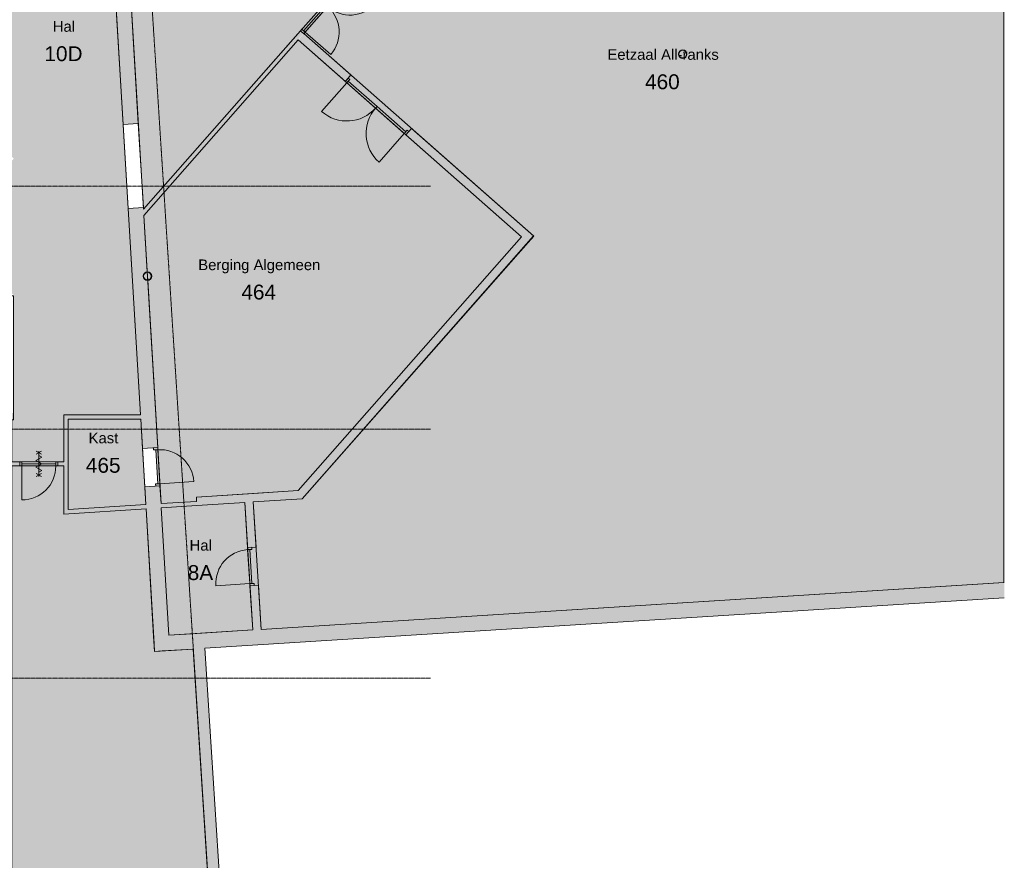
# Model space of a CAD drawing. Header units: millimetres. Extents: x 1158 to 166195, y -7952 to 113498.
# Tile 26 of 50: x 77288 to 100461, y 65990 to 85766. Entities that reach past the tile are written whole.
import ezdxf

# ---------------------------------------------------------------- set-up
doc = ezdxf.new("R2010")
doc.units = ezdxf.units.MM
doc.linetypes.add('ARC Grid Line', pattern=[22.225, 12.7, -3.175, 3.175, -3.175])
for name, color, linetype, lineweight in [('A--A2__Ruwbouw', 8, 'Continuous', 9), ('A--AR9__AlgVoorz', 1, 'Continuous', 9), ('A--L$01A__Algemeen', 7, 'Continuous', 9), ('A--L$07A__Stramien', 1, 'Continuous', 13), ('A--L21__Buitenwanden', 3, 'Continuous', 9), ('A--L22__Binnenwanden', 2, 'Continuous', 9), ('A--L28__Hoofddraagconstructies', 3, 'Continuous', 9), ('A--L3__Afbouw', 2, 'Continuous', 9), ('A--LD30__DetailPenMiddel', 3, 'Continuous', 9), ('A--LR9__AlgVoorz', 7, 'Continuous', 9), ('A--TR9__AlgVoorz', 1, 'Continuous', 13)]:
    doc.layers.add(name, color=color, linetype=linetype, lineweight=lineweight)
doc.styles.add('Arial', font='arial.ttf', dxfattribs={"height": 350})
doc.styles.add('Arial_1', font='arial.ttf', dxfattribs={"height": 250})

# ---------------------------------------------------------------- blocks, each defined once
blk = doc.blocks.new('32_DO_WB_vo deur enkel2 - vo 2-2241175-DO-Begane grond - Nieuwe situatie muren 7')
at = {"layer": 'A--L3__Afbouw'}
h = blk.add_hatch(color=9, dxfattribs=at)
h.paths.add_polyline_path([(570, 50), (520, 45), (520, -50), (570, -50), (570, 45)])
h.paths.add_polyline_path([(-330, 50), (-330, -50), (-280, -50), (-280, 50)])
blk.add_hatch(color=9, dxfattribs=at).paths.add_polyline_path([(520, 50), (-280, 50), (-280, 0), (520, 0), (520, 45)])
at = {"layer": 'A--L$01A__Algemeen'}
for p, q in [((520, 50), (520, 850)), ((57, 300), (183, 227)), ((57, 227), (183, 300)), ((120, 300), (120, -300)), ((120, 300), (120, -300)), ((120, 300), (120, -300)), ((187, 78), (52, 0)), ((52, 0), (187, -78)), ((120, 195), (52, 156)), ((52, 156), (187, 78)), ((187, -78), (52, -156)), ((52, -156), (120, -195)), ((57, -300), (183, -227)), ((57, -227), (183, -300))]:
    blk.add_line(p, q, dxfattribs=at)
blk.add_arc((520, 50), 800, 90, 180, dxfattribs=at)
at = {"layer": 'A--L3__Afbouw'}
for p, q in [((-280, 50), (-330, 50)), ((-330, 50), (-330, -50)), ((520, 50), (-280, 50)), ((-280, 50), (-280, 0)), ((-280, -50), (-280, 50)), ((520, 0), (520, 50)), ((570, 50), (520, 50)), ((520, 50), (520, -50)), ((570, -50), (570, 50)), ((-330, -50), (-280, -50)), ((-280, 0), (520, 0)), ((520, -50), (570, -50))]:
    blk.add_line(p, q, dxfattribs=at)
blk = doc.blocks.new('32_DO_WB_vo deur enkel1 - vo 2-1766235-DO-Begane grond - Nieuwe situatie muren 7')
at = {"layer": 'A--L3__Afbouw'}
h = blk.add_hatch(color=9, dxfattribs=at)
h.paths.add_polyline_path([(570, 80), (570, 180), (520, 180), (520, 80), (564, 80)])
h.paths.add_polyline_path([(-280, 80), (-280, 180), (-330, 180), (-330, 80), (-286, 80)])
blk.add_hatch(color=9, dxfattribs=at).paths.add_polyline_path([(520, 130), (520, 180), (-280, 177), (-280, 130), (507, 130)])
at = {"layer": 'A--L$01A__Algemeen'}
blk.add_line((520, 180), (520, 980), dxfattribs=at)
blk.add_arc((520, 180), 800, 90, 180, dxfattribs=at)
at = {"layer": 'A--L3__Afbouw'}
for p, q in [((-280, 180), (-330, 180)), ((-330, 180), (-330, 80)), ((-330, 80), (-280, 80)), ((520, 180), (-280, 180)), ((-280, 180), (-280, 130)), ((-280, 80), (-280, 180)), ((-280, 130), (520, 130)), ((520, 130), (520, 180)), ((570, 180), (520, 180)), ((520, 180), (520, 80)), ((520, 80), (570, 80)), ((570, 80), (570, 180))]:
    blk.add_line(p, q, dxfattribs=at)
blk = doc.blocks.new('32_DO_WB_vo deur enkel1 - vo 2-1929127-DO-Begane grond - Nieuwe situatie muren 7')
at = {"layer": 'A--L3__Afbouw'}
h = blk.add_hatch(color=9, dxfattribs=at)
h.paths.add_polyline_path([(570, -100), (564, 0), (520, 0), (520, -100)])
h.paths.add_polyline_path([(-280, -100), (-280, 0), (-330, 0), (-330, -100)])
blk.add_hatch(color=9, dxfattribs=at).paths.add_polyline_path([(520, -100), (520, -50), (-280, -50), (-280, -100), (463, -100)])
at = {"layer": 'A--L$01A__Algemeen'}
blk.add_line((520, -100), (520, -900), dxfattribs=at)
blk.add_arc((520, -100), 800, 180, 270, dxfattribs=at)
at = {"layer": 'A--L3__Afbouw'}
for p, q in [((-330, -100), (-330, 0)), ((-330, 0), (-280, 0)), ((-280, -100), (-330, -100)), ((-280, 0), (-280, -100)), ((-280, -50), (520, -50)), ((-280, -100), (-280, -50)), ((520, -100), (-280, -100)), ((520, -100), (520, 0)), ((520, 0), (570, 0)), ((520, -50), (520, -100)), ((570, -100), (520, -100)), ((570, 0), (570, -100))]:
    blk.add_line(p, q, dxfattribs=at)
blk = doc.blocks.new('32_DO_WB_vo deur dubbel - vo-V6-DO-Begane grond - Nieuwe situatie muren 7')
at = {"layer": 'A--L3__Afbouw'}
h = blk.add_hatch(color=9, dxfattribs=at)
h.paths.add_polyline_path([(-1315, 100), (-1315, 0), (-1265, 0), (-1265, 100), (-1309, 100)])
h.paths.add_polyline_path([(535, 100), (535, 0), (585, 0), (585, 100)])
for points in [[(-1265, 100), (-1265, 50), (-365, 50), (-365, 100), (-607, 100)], [(-365, 100), (-365, 50), (535, 56), (535, 100), (-168, 100)]]:
    blk.add_hatch(color=9, dxfattribs=at).paths.add_polyline_path(points)
at = {"layer": 'A--L$01A__Algemeen'}
for p, q in [((-1265, 100), (-1265, 1000)), ((535, 100), (535, 1000))]:
    blk.add_line(p, q, dxfattribs=at)
for centre, start, end in [((-1265, 100), 360, 90), ((535, 100), 90, 180)]:
    blk.add_arc(centre, 900, start, end, dxfattribs=at)
at = {"layer": 'A--L3__Afbouw'}
for p, q in [((-1265, 100), (-1315, 100)), ((-1315, 100), (-1315, 0)), ((-1315, 0), (-1265, 0)), ((-365, 100), (-1265, 100)), ((-1265, 100), (-1265, 50)), ((-1265, 0), (-1265, 100)), ((-1265, 50), (-365, 50)), ((-365, 50), (-365, 100)), ((535, 100), (-365, 100)), ((-365, 100), (-365, 50)), ((-365, 50), (535, 50)), ((535, 50), (535, 100)), ((585, 100), (535, 100)), ((535, 100), (535, 0)), ((535, 0), (585, 0)), ((585, 0), (585, 100))]:
    blk.add_line(p, q, dxfattribs=at)
blk = doc.blocks.new('32_DO_WB_vo deur dubbel - vo-1960555-DO-Begane grond - Nieuwe situatie muren 7')
at = {"layer": 'A--L3__Afbouw'}
h = blk.add_hatch(color=9, dxfattribs=at)
h.paths.add_polyline_path([(535, 50), (485, 50), (485, -50), (535, -50), (535, 44)])
h.paths.add_polyline_path([(-1115, 50), (-1165, 48), (-1165, -50), (-1115, -50), (-1115, 0)])
for points in [[(-315, 50), (-1115, 50), (-1115, 0), (-315, 0)], [(485, 50), (-315, 50), (-315, 0), (485, 6)]]:
    blk.add_hatch(color=9, dxfattribs=at).paths.add_polyline_path(points)
at = {"layer": 'A--L$01A__Algemeen'}
for p, q in [((-1115, 50), (-1115, 850)), ((485, 50), (485, 850))]:
    blk.add_line(p, q, dxfattribs=at)
for centre, start, end in [((-1115, 50), 360, 90), ((485, 50), 90, 180)]:
    blk.add_arc(centre, 800, start, end, dxfattribs=at)
at = {"layer": 'A--L3__Afbouw'}
for p, q in [((-1115, 50), (-1165, 50)), ((-1165, 50), (-1165, -50)), ((-315, 50), (-1115, 50)), ((-1115, 50), (-1115, 0)), ((-1115, -50), (-1115, 50)), ((-315, 0), (-315, 50)), ((485, 50), (-315, 50)), ((-315, 50), (-315, 0)), ((485, 0), (485, 50)), ((535, 50), (485, 50)), ((485, 50), (485, -50)), ((535, -50), (535, 50)), ((-1165, -50), (-1115, -50)), ((-1115, 0), (-315, 0)), ((-315, 0), (485, 0)), ((485, -50), (535, -50))]:
    blk.add_line(p, q, dxfattribs=at)
blk = doc.blocks.new('28_SCF_ARC_stalen_kolom_rond - Stalen kolom ø200mm-1729722-DO-Begane grond - Nieuwe situatie muren 7')
at = {"layer": 'A--L28__Hoofddraagconstructies'}
h = blk.add_hatch(color=9, dxfattribs=at)
h.paths.add_polyline_path([(16, -98), (17, -98), (50, -87), (77, -64), (95, -31), (100, 0), (94, 34), (69, 71), (45, 88), (16, 98), (-17, 98), (-50, 87), (-77, 64), (-95, 31), (-100, 0), (-94, -34), (-77, -64), (-45, -88), (-16, -98)])
h.paths.add_polyline_path([(16, -89), (-21, -87), (-50, -74), (-77, -45), (-85, -31), (-90, 0), (-77, 45), (-61, 64), (-45, 78), (-16, 89), (17, 88), (61, 64), (77, 45), (85, 31), (90, 0), (77, -45), (69, -58), (45, -78), (17, -88)])
for radius, start, end in [(100, 360, 180), (100, 180, 360), (90, 0, 180), (90, 180, 360)]:
    blk.add_arc((0, 0), radius, start, end, dxfattribs=at)
blk = doc.blocks.new('28_SCF_ARC_stalen_kolom_rond - Stalen kolom ø200mm-1797774-DO-Begane grond - Nieuwe situatie muren 7')
at = {"layer": 'A--L28__Hoofddraagconstructies'}
h = blk.add_hatch(color=9, dxfattribs=at)
h.paths.add_polyline_path([(-17, -98), (17, -98), (50, -87), (77, -64), (97, -16), (97, 16), (94, 34), (69, 71), (45, 88), (16, 98), (-17, 98), (-50, 87), (-77, 64), (-95, 31), (-100, 0), (-94, -34), (-77, -64), (-45, -88)])
h.paths.add_polyline_path([(-16, -89), (-50, -74), (-77, -45), (-85, -31), (-90, 0), (-77, 45), (-61, 64), (-45, 78), (-16, 89), (17, 88), (61, 64), (77, 45), (85, 31), (90, 0), (77, -45), (69, -58), (45, -78), (16, -89)])
for radius, start, end in [(100, 360, 180), (100, 180, 360), (90, 0, 180), (90, 180, 360)]:
    blk.add_arc((0, 0), radius, start, end, dxfattribs=at)

msp = doc.modelspace()

# ---------------------------------------------------------------- hatches: boundary and pattern name
at = {"layer": 'A--A2__Ruwbouw'}
h = msp.add_hatch(color=9, dxfattribs=at)
h.paths.add_polyline_path([(80440.7, 71262.4), (80799.9, 71285), (80589.9, 74800.5), (80230.5, 74779.1), (80439.3, 71285)])
h.paths.add_polyline_path([(80176.8, 75677.5), (80536.2, 75698.9), (80301, 79634.9), (80277.7, 79634.9), (80234.8, 79655.4), (80210.5, 79682.9), (80200.5, 79702.6), (80195.1, 79733.4), (80210.5, 79783.8), (80234.8, 79811.3), (80250.7, 79822), (80289.2, 79831.8), (80198.6, 81348.9), (79839.2, 81327.4), (80175.5, 75698.9)])
h.paths.add_polyline_path([(80300.4, 79644.7), (80289.8, 79822), (80273.9, 79820), (80233.8, 79797.6), (80218.5, 79777.9), (80210.5, 79764.1), (80205.1, 79733.4), (80218.5, 79688.8), (80233.8, 79669.1), (80250.1, 79655.4), (80279.5, 79644.7)])
h.paths.add_polyline_path([(79721.1, 83303.9), (80080.5, 83325.3), (79776.7, 88409.5), (79753.4, 88409.5), (79710.4, 88430.1), (79686.2, 88457.5), (79676, 88478.2), (79670.8, 88508), (79680.7, 88548.9), (79710.4, 88586), (79726.3, 88596.7), (79764.9, 88606.5), (79736.9, 89074.2), (79377.6, 89052.7), (79602.4, 85290.4)])
h.paths.add_polyline_path([(79776.1, 88419.4), (79761.1, 88596.7), (79749.6, 88594.6), (79709.5, 88572.3), (79694.2, 88552.6), (79686.2, 88538.8), (79680.8, 88508), (79694.2, 88463.4), (79709.5, 88443.7), (79725.8, 88430.1), (79761.1, 88419.4)])
h.paths.add_polyline_path([(79259.5, 91029.1), (79618.8, 91050.6), (79533.8, 92473.1), (79174.5, 92451.6)])
h.paths.add_polyline_path([(79056.4, 94428.1), (79415.7, 94449.6), (79273.2, 96834.5), (79250, 96834.5), (79207, 96855.1), (79182.8, 96882.5), (79172.8, 96902.2), (79167.3, 96933), (79182.8, 96983.5), (79207, 97010.9), (79222.9, 97021.6), (79261.4, 97031.5), (79051.1, 100551.1), (78691.8, 100529.6), (79055.1, 94449.6)])
h.paths.add_polyline_path([(79251.7, 96844.4), (79272.5, 96846.4), (79262, 97021.6), (79246.1, 97019.6), (79206, 96997.3), (79190.7, 96977.6), (79182.8, 96963.8), (79177.3, 96933), (79190.7, 96888.4), (79206, 96868.7), (79222.3, 96855.1), (79250, 96845)])
h.paths.add_polyline_path([(78638.1, 101428), (78997.4, 101449.5), (78760.5, 105414.3), (78736.1, 105414.8), (78694.3, 105434.9), (78670.1, 105462.3), (78660.7, 105478.6), (78654.6, 105512.8), (78670.1, 105563.3), (78694.3, 105590.8), (78714.8, 105603.1), (78748.7, 105611.3), (78277.5, 113497.7), (77916.8, 113497.7), (78636.8, 101449.5)])
h.paths.add_polyline_path([(78759.9, 105424.2), (78749.3, 105601.5), (78733.4, 105599.4), (78693.4, 105577.1), (78678, 105557.4), (78668.9, 105537), (78664.6, 105512.8), (78678, 105468.2), (78693.4, 105448.5), (78709.6, 105434.9), (78742.2, 105424.2)])
h = msp.add_hatch(color=9, dxfattribs=at)
h.paths.add_polyline_path([(80209.7, 81163.1), (83970.1, 85440.7), (83899.5, 85502.8), (80201.2, 81304.8)])
h.paths.add_polyline_path([(85098.3, 86712.3), (85105.8, 86720.8), (85030.7, 86786.9), (85023.3, 86778.4), (85096.8, 86713.6)])
h = msp.add_hatch(color=9, dxfattribs=at)
h.paths.add_polyline_path([(89255.7, 80524.4), (89387.9, 80674.5), (86510.3, 83209.5), (86378.1, 83059.4), (89252.4, 80527.3)])
h.paths.add_polyline_path([(84952.4, 84315.4), (85084.6, 84465.5), (83974.5, 85436.7), (83845.6, 85290.4), (83974.5, 85176.9)])
for points in [[(83654.6, 74475.6), (83937.1, 74493.7), (89252.4, 80527.3), (89102.3, 80659.5), (83841.7, 74688)], [(78328.4, 75366.4), (78428.4, 75366.4), (78428.4, 76467.4), (78328.4, 76467.4)], [(80135.6, 76367.4), (80129.6, 76467.4), (78428.4, 76467.4), (78428.4, 76367.4), (80129.6, 76367.4)], [(78328.4, 74133.4), (78428.4, 74139.9), (78428.4, 75366.4), (78328.4, 75366.4), (78328.4, 74257.7)], [(81459.4, 74334.4), (83654.6, 74475.6), (83841.7, 74688), (81446.6, 74534), (81454.8, 74406.7)], [(80620.9, 74280.5), (81459.4, 74334.4), (81446.6, 74433.8), (80615, 74380.4), (80620.9, 74280.8)], [(78428.4, 74139.9), (80261.7, 74257.7), (80255.7, 74357.6), (78428.4, 74240.1)], [(81360.9, 70959.6), (100461.4, 72162.5), (100461.4, 72523.2), (81338.3, 71318.9), (81360.9, 70960.5)], [(80462.1, 70903), (81360.9, 70959.6), (81338.3, 71318.9), (80440.7, 71262.4), (80457.7, 70977.4)], [(82593.4, 53734.4), (82752.7, 53734.4), (81644.2, 70977.4), (81374.7, 70960.5), (82482.1, 53734.4)]]:
    msp.add_hatch(color=9, dxfattribs=at).paths.add_polyline_path(points)
h = msp.add_hatch(color=9, dxfattribs=at)
h.paths.add_polyline_path([(78328.4, 75266.4), (78328.4, 75366.4), (78188.4, 75366.4), (78188.4, 75266.4), (78318.4, 75266.4)])
h.paths.add_polyline_path([(77288.4, 75266.4), (77288.4, 75366.4), (77103.4, 75366.4), (77103.4, 75266.4)])
h = msp.add_hatch(color=9, dxfattribs=at)
h.paths.add_polyline_path([(82772.6, 71409.2), (82972.2, 71421.8), (82906.7, 72462.2), (82707.1, 72449.6), (82772.5, 71411)])
h.paths.add_polyline_path([(82650.5, 73347.8), (82850.1, 73360.4), (82783.4, 74419.6), (82583.8, 74406.7), (82649.7, 73360.4)])
at = {"layer": 'A--AR9__AlgVoorz'}
for points in [[(80201.2, 81304.8), (83932.6, 85540.4), (83974.5, 85512.4), (85022.7, 86712.3), (84990.2, 86740.9), (85101.3, 86858), (85848.6, 86203.7), (91585.2, 92715.4), (91660.2, 92649.3), (92907.8, 94065.5), (92831.6, 94132.7), (92793, 94100), (88309, 98050.6), (79864.7, 88473.8), (79831.1, 88430.1), (79778, 88387.1), (80199.9, 81327.4)], [(77288.4, 75366.4), (78328.4, 75366.4), (78328.4, 76467.4), (80129.6, 76467.4), (79041.4, 94579.2), (77619.1, 94487.3), (77864.1, 90694.7), (77093.4, 89821.6), (77096.1, 82548.4), (77150.4, 82501.4), (75577.8, 80671.7), (77143.4, 79291.4), (77143.4, 76511.4), (77103.4, 76511.1), (77103.4, 75366.4)], [(78428.4, 74240.1), (80255.7, 74357.6), (80129.6, 76367.4), (78428.4, 76367.4), (78428.4, 74257.7)], [(77103.4, 46848.4), (82383.4, 46848.4), (82383.4, 53734.4), (82482.1, 53734.4), (81374.7, 70960.5), (80462.1, 70903), (80255.7, 74257.3), (78328.4, 74133.4), (78328.4, 75266.4), (77103.4, 75266.4), (77103.4, 46968.4)]]:
    msp.add_hatch(color=7, dxfattribs=at).paths.add_polyline_path(points)
h = msp.add_hatch(color=7, dxfattribs=at)
h.paths.add_polyline_path([(82972.2, 71421.8), (100461.4, 72523.2), (100461.4, 92245.7), (98034.5, 89499.7), (95488, 91742.9), (95929.1, 92253.7), (95336.5, 92775.7), (95369.6, 92813.2), (94014.5, 93998), (93985.9, 93965.6), (93404.4, 94477.9), (85930.6, 85994.2), (85101.3, 86715.7), (83982.7, 85436.2), (85084.6, 84465.5), (85018.5, 84390.4), (86444.2, 83134.5), (86510.3, 83209.5), (89387.9, 80674.5), (83937.1, 74493.7), (82783.4, 74419.6), (82850.1, 73360.4), (82750.7, 73347.8), (82806.9, 72455.9), (82906.7, 72462.2), (82966.5, 71512.1)])
h.paths.add_polyline_path([(92875, 84857.6), (92832, 84878.2), (92807.7, 84905.6), (92797.7, 84925.3), (92792.3, 84956.1), (92807.7, 85006.6), (92832, 85034), (92847.9, 85044.7), (92876.7, 85054.6), (92927.8, 85048), (92952.6, 85034), (92976.9, 85006.6), (92989.5, 84972.2), (92989.5, 84940), (92976.9, 84905.6), (92952.6, 84878.2), (92936.7, 84867.5), (92908, 84857.6), (92876.7, 84857.6)])
h.paths.add_polyline_path([(92876.7, 84867.5), (92913.5, 84869.5), (92953.6, 84891.8), (92968.9, 84911.5), (92976.9, 84925.3), (92982.3, 84956.1), (92968.9, 85000.7), (92953.6, 85020.4), (92921.1, 85040), (92908, 85044.7), (92871.1, 85042.7), (92831, 85020.4), (92815.7, 85000.7), (92807.7, 84986.9), (92802.3, 84956.1), (92815.7, 84911.5), (92831, 84891.8), (92847.3, 84878.2), (92875, 84868.1)])
h.paths.add_polyline_path([(91730.8, 92653.8), (92915.6, 94008.9), (92883.1, 94037.5), (91693.3, 92686.9)])
h = msp.add_hatch(color=7, dxfattribs=at)
h.paths.add_polyline_path([(80615, 74380.4), (81453, 74434.2), (81446.6, 74534), (83841.7, 74688), (89102.3, 80659.5), (83845.6, 85290.4), (80209.7, 81163.1), (80296, 79831.8), (80312.5, 79831.8), (80355.4, 79811.3), (80379.7, 79783.8), (80389.7, 79764.1), (80395.1, 79733.4), (80379.7, 79682.9), (80355.4, 79655.4), (80336.4, 79643.6), (80301, 79634.9), (80614.7, 74384.3)])
h.paths.add_polyline_path([(80310.7, 79644.7), (80356.4, 79669.1), (80371.7, 79688.8), (80379.7, 79702.6), (80385.1, 79733.4), (80371.7, 79777.9), (80356.4, 79797.6), (80340.1, 79811.3), (80289.8, 79822), (80300.4, 79644.7)])
h.paths.add_polyline_path([(86373.6, 83130), (86406.7, 83167.5), (85056, 84357.4), (85028.1, 84315.4), (86368.6, 83134.5)])
h = msp.add_hatch(color=7, dxfattribs=at)
h.paths.add_polyline_path([(80799.9, 71285), (82772.5, 71411), (82583.8, 74406.7), (80620.9, 74280.5), (80797.9, 71318.9)])
h.paths.add_polyline_path([(82753.9, 72502.6), (82803.8, 72505.8), (82750.3, 73304), (82703.8, 73297.9), (82753.7, 72505.8)])

# ---------------------------------------------------------------- linework, layer by layer
at = {"layer": 'A--L$07A__Stramien', "linetype": 'ARC Grid Line'}
for p, q in [((79789.8, 95618), (83381.9, 39742)), ((86953.1, 81851.4), (41797, 81851.4)), ((86953.1, 76131.4), (41797, 76131.4)), ((86953.1, 70271.4), (41797, 70271.4))]:
    msp.add_line(p, q, dxfattribs=at)
at = {"layer": 'A--L21__Buitenwanden', "lineweight": 15}
for p, q in [((100461.4, 72523.2), (82972.2, 71421.8)), ((81644.2, 70977.4), (100461.4, 72162.5)), ((82772.6, 71409.2), (80799.9, 71285)), ((80440.7, 71262.4), (80462.1, 70903)), ((80462.1, 70903), (81374.7, 70960.5)), ((81374.7, 70960.5), (82482.1, 53734.4)), ((82752.7, 53734.4), (81644.2, 70977.4))]:
    msp.add_line(p, q, dxfattribs=at)
at = {"layer": 'A--L22__Binnenwanden', "lineweight": 15}
for p, q in [((79377.6, 89052.7), (79721.1, 83303.9)), ((80080.5, 83325.3), (79778, 88387.1)), ((83899.5, 85502.8), (80201.2, 81304.8)), ((80209.7, 81163.1), (83845.6, 85290.4)), ((83845.6, 85290.4), (84952.4, 84315.4)), ((83974.5, 85436.7), (83899.5, 85502.8)), ((83977.8, 85440.5), (83974.5, 85436.7)), ((85084.6, 84465.5), (83977.8, 85440.5)), ((84952.4, 84315.4), (85084.6, 84465.5)), ((79721.1, 83303.9), (80080.5, 83325.3)), ((86510.3, 83209.5), (86378.1, 83059.4)), ((89387.9, 80674.5), (86510.3, 83209.5)), ((86378.1, 83059.4), (89102.3, 80659.5)), ((80198.6, 81348.9), (79839.2, 81327.4)), ((80201.2, 81304.8), (80198.6, 81348.9)), ((79839.2, 81327.4), (80129.6, 76467.4)), ((80289.2, 79831.8), (80209.7, 81163.1)), ((89102.3, 80659.5), (83841.7, 74688)), ((89255.7, 80524.4), (89387.9, 80674.5)), ((83937.1, 74493.7), (89252.4, 80527.3)), ((89252.4, 80527.3), (89255.7, 80524.4)), ((80300.4, 79644.7), (80289.8, 79822)), ((80536.2, 75698.9), (80301, 79634.9)), ((78328.4, 76467.4), (78328.4, 75366.4)), ((80129.6, 76467.4), (78328.4, 76467.4)), ((78428.4, 76367.4), (80135.6, 76367.4)), ((78428.4, 74240.1), (78428.4, 76367.4)), ((80135.6, 76367.4), (80176.8, 75677.5)), ((80176.8, 75677.5), (80536.2, 75698.9)), ((78328.4, 75366.4), (78188.4, 75366.4)), ((78188.4, 75366.4), (78188.4, 75266.4)), ((78188.4, 75266.4), (78328.4, 75266.4)), ((78328.4, 75266.4), (78328.4, 74133.4)), ((80589.9, 74800.5), (80230.5, 74779.1)), ((80230.5, 74779.1), (80255.7, 74357.6)), ((80615, 74380.4), (80589.9, 74800.5)), ((83841.7, 74688), (81446.6, 74534)), ((81453, 74434.2), (80615, 74380.4)), ((81446.6, 74534), (81453, 74434.2)), ((81459.4, 74334.4), (82583.8, 74406.7)), ((82583.8, 74406.7), (82650.5, 73347.8)), ((82783.4, 74419.6), (83937.1, 74493.7)), ((82850.1, 73360.4), (82783.4, 74419.6)), ((78328.4, 74133.4), (80261.7, 74257.7)), ((80255.7, 74357.6), (78428.4, 74240.1)), ((80261.7, 74257.7), (80440.7, 71262.4)), ((80620.9, 74280.5), (81459.4, 74334.4)), ((80799.9, 71285), (80620.9, 74280.5)), ((82650.5, 73347.8), (82850.1, 73360.4)), ((82906.7, 72462.2), (82707.1, 72449.6)), ((82707.1, 72449.6), (82772.6, 71409.2)), ((82972.2, 71421.8), (82906.7, 72462.2))]:
    msp.add_line(p, q, dxfattribs=at)
at = {"layer": 'A--L22__Binnenwanden'}
for p, q in [((79839.2, 81327.4), (79721.1, 83303.9)), ((80080.5, 83325.3), (80198.6, 81348.9)), ((80230.5, 74779.1), (80176.8, 75677.5)), ((77338.4, 75366.4), (78138.4, 75366.4))]:
    msp.add_line(p, q, dxfattribs=at)
at = {"layer": 'A--LD30__DetailPenMiddel'}
for p, q in [((79721.1, 83303.9), (79839.2, 81327.4)), ((79721.1, 83303.9), (79839.2, 81327.4)), ((80176.8, 75677.5), (80230.5, 74779.1)), ((80176.8, 75677.5), (80230.5, 74779.1)), ((77338.4, 75366.4), (78138.4, 75366.4))]:
    msp.add_line(p, q, dxfattribs=at)
at = {"layer": 'A--LR9__AlgVoorz'}
for p, q in [((100453.6, 72522.7), (100453.6, 92236.8)), ((85105.8, 86720.8), (83977.8, 85440.5)), ((83977.8, 85440.5), (89384.6, 80677.3)), ((89384.6, 80677.3), (83937.1, 74493.7)), ((83937.1, 74493.7), (82783.4, 74419.6)), ((82783.4, 74419.6), (82972.2, 71421.8)), ((82972.2, 71421.8), (100453.6, 72522.7))]:
    msp.add_line(p, q, dxfattribs=at)
at = {"layer": 'A--LR9__AlgVoorz', "flags": 128}
for points in [[(79778, 88387.1), (80201.2, 81304.8), (83836.7, 85431.6), (85096.8, 86862), (85846.6, 86201.4), (92799.7, 94094.1), (92759.9, 94129.1), (92086.7, 94722.3), (91336, 95383.7), (90286.1, 96308.7), (88309, 98050.6), (84516.6, 93754.8)], [(77143.4, 76511.4), (77143.4, 76351.4), (77103.4, 76351.4), (77103.4, 75366.4), (78328.4, 75366.4), (78328.4, 76467.4), (80129.6, 76467.4), (79047.3, 94579.5), (77619.1, 94487.3), (77847.3, 90955.1), (77864.1, 90694.7), (77691.3, 90499), (77093.4, 89821.6), (77093.4, 82512), (77093.4, 82435.5), (75572.4, 80676.4), (77093.4, 79335.5), (77093.4, 79268.9), (77143.4, 79268.9)], [(80209.7, 81163.1), (80615, 74380.4), (81453, 74434.2), (81446.6, 74534), (82670.9, 74612.7), (83841.7, 74688), (89102.3, 80659.5), (83845.6, 85290.4)], [(78428.4, 76367.4), (78428.4, 75366.4), (78428.4, 74240.1), (80255.7, 74357.6), (80135.6, 76367.4)], [(77288.4, 75266.4), (77103.4, 75266.4), (77103.4, 54938.4), (77103.4, 53403.5), (77103.4, 46848.4), (82383.4, 46848.4), (82383.4, 51979), (82383.4, 53629.4), (82488.3, 53638.3), (81374.7, 70960.5), (80642.3, 70914.3), (80462.1, 70903), (80451.4, 71083.2), (80261.7, 74257.7), (78328.4, 74133.4), (78328.4, 75266.4), (78188.4, 75266.4)], [(80620.9, 74280.5), (80799.9, 71285), (81338.3, 71318.9), (82772.6, 71409.2), (82583.8, 74406.7), (81459.4, 74334.4)]]:
    msp.add_lwpolyline(points, close=True, dxfattribs=at)

# ---------------------------------------------------------------- block references
at = {"layer": 'A--L28__Hoofddraagconstructies'}
for name, p in [('28_SCF_ARC_stalen_kolom_rond - Stalen kolom ø200mm-1797774-DO-Begane grond - Nieuwe situatie muren 7', (92892.3, 84956.1)), ('28_SCF_ARC_stalen_kolom_rond - Stalen kolom ø200mm-1729722-DO-Begane grond - Nieuwe situatie muren 7', (80295.1, 79733.4))]:
    msp.add_blockref(name, p, dxfattribs=at)
at = {"layer": 'A--L3__Afbouw'}
for name, p, rotation in [('32_DO_WB_vo deur dubbel - vo-1960555-DO-Begane grond - Nieuwe situatie muren 7', (84290.5, 85871.1), 228.6212953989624), ('32_DO_WB_vo deur dubbel - vo-V6-DO-Begane grond - Nieuwe situatie muren 7', (85457.3, 84003.8), 138.6212953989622), ('32_DO_WB_vo deur enkel2 - vo 2-2241175-DO-Begane grond - Nieuwe situatie muren 7', (77858.4, 75316.4), 180), ('32_DO_WB_vo deur enkel1 - vo 2-1766235-DO-Begane grond - Nieuwe situatie muren 7', (80376.2, 75358.8), 273.4196840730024), ('32_DO_WB_vo deur enkel1 - vo 2-1929127-DO-Begane grond - Nieuwe situatie muren 7', (82771.1, 73024.7), 273.6034772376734)]:
    msp.add_blockref(name, p, dxfattribs=dict(at, rotation=rotation))

# ---------------------------------------------------------------- texts
at = {"layer": 'A--TR9__AlgVoorz', "attachment_point": 1}
for s, insert, char_height, width, style in [('Hal', (78067, 85732.4), 250, 625.316, 'Arial_1'), ('10D', (77870.4, 85140.7), 350, 1106.329, 'Arial'), ('Eetzaal All-ranks', (91121, 85072.5), 250, 3150.632, 'Arial_1'), ('460', (92005.9, 84480.8), 350, 1010.126, 'Arial'), ('Berging Algemeen', (81491.4, 80124.9), 250, 3463.29, 'Arial_1'), ('464', (82505.3, 79533.2), 350, 1010.126, 'Arial'), ('Kast', (78910.2, 76049.2), 250, 849.789, 'Arial_1'), ('465', (78846.1, 75457.5), 350, 1010.126, 'Arial'), ('Hal', (81287.5, 73525.1), 250, 625.316, 'Arial_1'), ('8A', (81243.4, 72933.4), 350, 737.552, 'Arial')]:
    msp.add_mtext(s, dxfattribs=dict(at, insert=insert, char_height=char_height, width=width, style=style))

doc.saveas('drawing.dxf')
